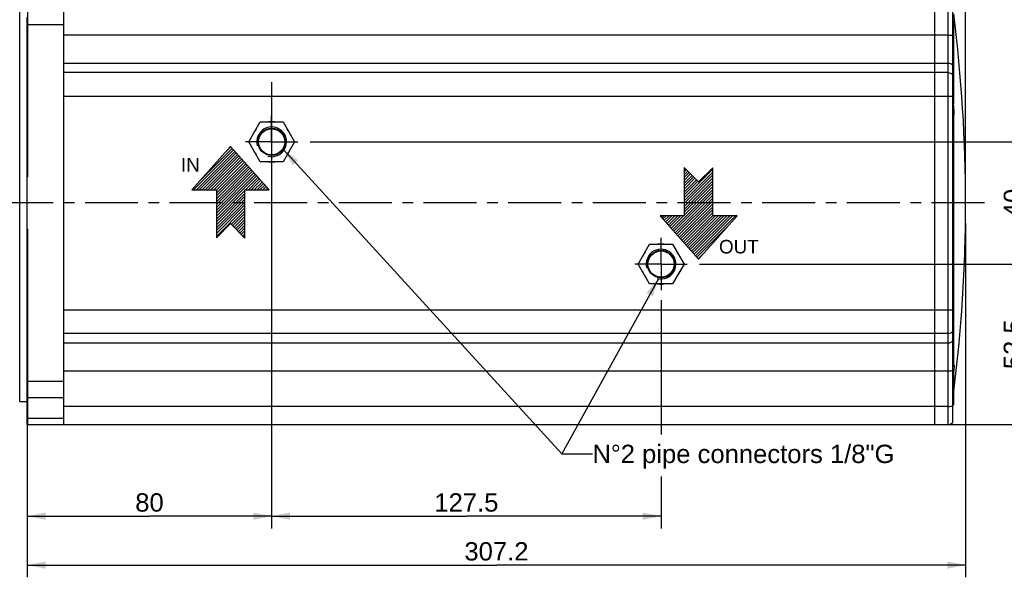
# Model space of a CAD drawing. Header units: millimetres. Extents: x 0 to 420, y 0 to 297.
# Tile 21 of 40: x 93 to 254, y 132 to 223. Entities that reach past the tile are written whole.
import ezdxf

# ---------------------------------------------------------------- set-up
doc = ezdxf.new("R2010")
doc.units = ezdxf.units.MM
doc.header["$LTSCALE"] = 23.1
doc.linetypes.add('CENTER', pattern=[0.6, 0.375, -0.075, 0.075, -0.075])
doc.layers.get('0').update_dxf_attribs({"linetype": 'CONTINUOUS'})
for name, color, linetype in [('AXIS', 7, 'CONTINUOUS'), ('COMPONENTS', 7, 'CONTINUOUS'), ('DETAIL', 7, 'CONTINUOUS'), ('DIMENSION', 7, 'CONTINUOUS')]:
    doc.layers.add(name, color=color, linetype=linetype)
doc.styles.get("Standard").update_dxf_attribs({"font": 'arial.ttf'})
doc.styles.add('TEXTSTYLE_10', font='arial.ttf')
doc.dimstyles.new('DIMSTYLE_1', dxfattribs={"dimtxt": 3, "dimasz": 3, "dimexe": 0.18, "dimexo": 0.0625, "dimgap": 0.09, "dimtad": 1, "dimlfac": 2, "dimdsep": 46, "dimtxsty": 'STANDARD', "dimblk": '_FILLED', "dimblk1": '_FILLED', "dimblk2": '_FILLED', "dimcen": 0.09, "dimadec": 0, "dimazin": 0, "dimtp": 0.5, "dimtm": 0.5, "dimtfac": 1, "dimtofl": 0, "dimtmove": 0, "dimatfit": 3, "dimldrblk": '_FILLED', "dimfxl": 1, "dimtolj": 1, "dimarcsym": 0})
doc.dimstyles.new('DIMSTYLE_4', dxfattribs={"dimtxt": 3, "dimasz": 3, "dimexe": 0.18, "dimexo": 0.0625, "dimgap": 0.09, "dimtad": 1, "dimlfac": 2, "dimdsep": 46, "dimtxsty": 'STANDARD', "dimblk": '_FILLED', "dimblk1": '_FILLED', "dimblk2": '_FILLED', "dimcen": 0.09, "dimadec": 0, "dimazin": 0, "dimtp": 0.3, "dimtm": 0.3, "dimtfac": 1, "dimtofl": 0, "dimtmove": 0, "dimatfit": 3, "dimldrblk": '_FILLED', "dimfxl": 1, "dimtolj": 1, "dimarcsym": 0})
doc.dimstyles.new('DIMSTYLE_5', dxfattribs={"dimtxt": 3, "dimasz": 3, "dimexe": 0.18, "dimexo": 0.0625, "dimgap": 0.09, "dimtad": 1, "dimdec": 3, "dimlfac": 2, "dimdsep": 46, "dimtxsty": 'STANDARD', "dimblk": '_FILLED', "dimblk1": '_FILLED', "dimblk2": '_FILLED', "dimcen": 0.09, "dimadec": 0, "dimazin": 0, "dimtp": 0.5, "dimtm": 0.5, "dimtfac": 1, "dimtdec": 3, "dimtofl": 0, "dimtmove": 0, "dimatfit": 3, "dimldrblk": '_FILLED', "dimfxl": 1, "dimtolj": 1, "dimarcsym": 0})
doc.dimstyles.new('DIMSTYLE_6', dxfattribs={"dimtxt": 3, "dimasz": 3, "dimexe": 0.18, "dimexo": 0.0625, "dimgap": 0.09, "dimtad": 1, "dimdec": 3, "dimlfac": 2, "dimdsep": 46, "dimtxsty": 'STANDARD', "dimblk": '_FILLED', "dimblk1": '_FILLED', "dimblk2": '_FILLED', "dimcen": 0.09, "dimadec": 0, "dimazin": 0, "dimtp": 0.3, "dimtm": 0.3, "dimtfac": 1, "dimtdec": 3, "dimtofl": 0, "dimtmove": 0, "dimatfit": 3, "dimldrblk": '_FILLED', "dimfxl": 1, "dimtolj": 1, "dimarcsym": 0})
doc.dimstyles.get("Standard").update_dxf_attribs({"dimtxt": 3, "dimasz": 3, "dimexe": 0.18, "dimexo": 0.0625, "dimgap": 0.09, "dimtad": 1, "dimdec": 3, "dimdsep": 46, "dimtxsty": 'STANDARD', "dimblk": '_FILLED', "dimblk1": '_FILLED', "dimblk2": '_FILLED', "dimcen": 0.09, "dimadec": 0, "dimazin": 0, "dimtol": 1, "dimtp": 0.001, "dimtm": 0.001, "dimtfac": 1, "dimtdec": 3, "dimtofl": 0, "dimtmove": 0, "dimatfit": 3, "dimldrblk": '_FILLED', "dimfxl": 1, "dimtolj": 1, "dimarcsym": 0})

# ---------------------------------------------------------------- blocks, each defined once
blk = doc.blocks.new('_FILLED')
at = {"color": 0, "linetype": 'BYBLOCK'}
blk.add_solid([(0, 0), (-1, 0.2), (-1, -0.2)], dxfattribs=at)
blk = doc.blocks.new('*D0')
at = {"layer": 'DIMENSION', "color": 2, "linetype": 'CONTINUOUS'}
for p, q in [((134.05, 196.56), (134.05, 139.5)), ((197.8, 176.87), (197.8, 154.88)), ((197.8, 147.99), (197.8, 139.5)), ((134.05, 141.5), (165.93, 141.5)), ((197.8, 141.5), (165.93, 141.5))]:
    blk.add_line(p, q, dxfattribs=at)
at = {"layer": 'DIMENSION', "color": 2, "linetype": 'CONTINUOUS', "xscale": 3, "yscale": 3, "zscale": 3, "rotation": 180}
blk.add_blockref('_FILLED', (134.05, 141.5), dxfattribs=at)
at = {"layer": 'DIMENSION', "color": 2, "linetype": 'CONTINUOUS', "xscale": 3, "yscale": 3, "zscale": 3}
blk.add_blockref('_FILLED', (197.8, 141.5), dxfattribs=at)
at = {"layer": 'DIMENSION', "color": 2, "linetype": 'CONTINUOUS', "insert": (165.93, 145.25), "char_height": 3, "width": 10.4833, "attachment_point": 2, "line_spacing_factor": 0.9}
blk.add_mtext('127.5', dxfattribs=at)
blk = doc.blocks.new('*D4')
at = {"layer": 'DIMENSION', "color": 2, "linetype": 'CONTINUOUS'}
for p, q in [((134.05, 212.49), (134.05, 139.5)), ((94.05, 157.49), (94.05, 139.5)), ((94.05, 141.5), (114.05, 141.5)), ((134.05, 141.5), (114.05, 141.5))]:
    blk.add_line(p, q, dxfattribs=at)
at = {"layer": 'DIMENSION', "color": 2, "linetype": 'CONTINUOUS', "xscale": 3, "yscale": 3, "zscale": 3, "rotation": 180}
blk.add_blockref('_FILLED', (94.05, 141.5), dxfattribs=at)
at = {"layer": 'DIMENSION', "color": 2, "linetype": 'CONTINUOUS', "xscale": 3, "yscale": 3, "zscale": 3}
blk.add_blockref('_FILLED', (134.05, 141.5), dxfattribs=at)
at = {"layer": 'DIMENSION', "color": 2, "linetype": 'CONTINUOUS', "insert": (114.05, 145.25), "char_height": 3, "width": 4.6617, "attachment_point": 2, "line_spacing_factor": 0.9}
blk.add_mtext('80', dxfattribs=at)
blk = doc.blocks.new('*D6')
at = {"layer": 'DIMENSION', "color": 2, "linetype": 'CONTINUOUS'}
for p, q in [((247.65, 189.43), (247.65, 131.5)), ((94.05, 157.49), (94.05, 131.5)), ((94.05, 133.5), (170.85, 133.5)), ((247.65, 133.5), (170.85, 133.5))]:
    blk.add_line(p, q, dxfattribs=at)
at = {"layer": 'DIMENSION', "color": 2, "linetype": 'CONTINUOUS', "xscale": 3, "yscale": 3, "zscale": 3, "rotation": 180}
blk.add_blockref('_FILLED', (94.05, 133.5), dxfattribs=at)
at = {"layer": 'DIMENSION', "color": 2, "linetype": 'CONTINUOUS', "xscale": 3, "yscale": 3, "zscale": 3}
blk.add_blockref('_FILLED', (247.65, 133.5), dxfattribs=at)
at = {"layer": 'DIMENSION', "color": 2, "linetype": 'CONTINUOUS', "insert": (170.85, 137.25), "char_height": 3, "width": 10.4833, "attachment_point": 2, "line_spacing_factor": 0.9}
blk.add_mtext('307.2', dxfattribs=at)
blk = doc.blocks.new('*D7')
at = {"layer": 'DIMENSION', "color": 2, "linetype": 'CONTINUOUS'}
for p, q in [((64.05, 201.46), (64.05, 274.75)), ((94.05, 230.62), (94.05, 274.75)), ((64.05, 272.75), (79.05, 272.75)), ((94.05, 272.75), (79.05, 272.75))]:
    blk.add_line(p, q, dxfattribs=at)
at = {"layer": 'DIMENSION', "color": 2, "linetype": 'CONTINUOUS', "xscale": 3, "yscale": 3, "zscale": 3, "rotation": 180}
blk.add_blockref('_FILLED', (64.05, 272.75), dxfattribs=at)
at = {"layer": 'DIMENSION', "color": 2, "linetype": 'CONTINUOUS', "xscale": 3, "yscale": 3, "zscale": 3}
blk.add_blockref('_FILLED', (94.05, 272.75), dxfattribs=at)
at = {"layer": 'DIMENSION', "color": 2, "linetype": 'CONTINUOUS', "insert": (79.05, 276.5), "char_height": 3, "width": 4.6617, "attachment_point": 2, "line_spacing_factor": 0.9}
blk.add_mtext('60', dxfattribs=at)
blk = doc.blocks.new('*D9')
at = {"layer": 'DIMENSION', "color": 2, "linetype": 'CONTINUOUS'}
for p, q in [((204.09, 182.75), (259.65, 182.75)), ((257.65, 182.75), (257.65, 169.63)), ((257.65, 156.5), (257.65, 169.63)), ((244.55, 156.5), (259.65, 156.5))]:
    blk.add_line(p, q, dxfattribs=at)
at = {"layer": 'DIMENSION', "color": 2, "linetype": 'CONTINUOUS', "xscale": 3, "yscale": 3, "zscale": 3}
for p, rotation in [((257.65, 182.75), 90), ((257.65, 156.5), 270)]:
    blk.add_blockref('_FILLED', p, dxfattribs=dict(at, rotation=rotation))
at = {"layer": 'DIMENSION', "color": 2, "linetype": 'CONTINUOUS', "insert": (253.9, 169.63), "char_height": 3, "width": 8.1524, "attachment_point": 2, "rotation": 90, "line_spacing_factor": 0.9}
blk.add_mtext('52.5', dxfattribs=at)
blk = doc.blocks.new('*D10')
at = {"layer": 'DIMENSION', "color": 2, "linetype": 'CONTINUOUS'}
for p, q in [((140.34, 202.75), (259.65, 202.75)), ((257.65, 202.75), (257.65, 192.75)), ((257.65, 182.75), (257.65, 192.75)), ((204.09, 182.75), (259.65, 182.75))]:
    blk.add_line(p, q, dxfattribs=at)
at = {"layer": 'DIMENSION', "color": 2, "linetype": 'CONTINUOUS', "xscale": 3, "yscale": 3, "zscale": 3}
for p, rotation in [((257.65, 202.75), 90), ((257.65, 182.75), 270)]:
    blk.add_blockref('_FILLED', p, dxfattribs=dict(at, rotation=rotation))
at = {"layer": 'DIMENSION', "color": 2, "linetype": 'CONTINUOUS', "insert": (253.9, 192.75), "char_height": 3, "width": 4.6617, "attachment_point": 2, "rotation": 90, "line_spacing_factor": 0.9}
blk.add_mtext('40', dxfattribs=at)
blk = doc.blocks.new('_DOT')
at = {"color": 0, "linetype": 'BYBLOCK'}
blk.add_line((-0.2, 0), (-1, 0), dxfattribs=at)
at = {"color": 0, "linetype": 'BYBLOCK', "const_width": 0.2}
blk.add_lwpolyline([(-0.1, 0, 1), (0.1, 0, 1)], format="xyb", close=True, dxfattribs=at)
blk = doc.blocks.new('*D13')
at = {"layer": 'DIMENSION', "color": 2, "linetype": 'CONTINUOUS'}
for p, q in [((230.55, 242.3), (230.55, 266.75)), ((247.65, 194.75), (247.65, 266.75)), ((230.55, 264.75), (224.55, 264.75)), ((224.55, 264.75), (239.1, 264.75)), ((253.65, 264.75), (239.1, 264.75)), ((247.65, 264.75), (253.65, 264.75))]:
    blk.add_line(p, q, dxfattribs=at)
at = {"layer": 'DIMENSION', "color": 2, "linetype": 'CONTINUOUS', "xscale": 3, "yscale": 3, "zscale": 3}
blk.add_blockref('_DOT', (230.55, 264.75), dxfattribs=at)
at = {"layer": 'DIMENSION', "color": 2, "linetype": 'CONTINUOUS', "xscale": 3, "yscale": 3, "zscale": 3, "rotation": 180}
blk.add_blockref('_FILLED', (247.65, 264.75), dxfattribs=at)
at = {"layer": 'DIMENSION', "color": 2, "linetype": 'CONTINUOUS', "insert": (239.1, 268.5), "char_height": 3, "width": 8.1524, "attachment_point": 2, "line_spacing_factor": 0.9}
blk.add_mtext('34.2', dxfattribs=at)
blk = doc.blocks.new('*D15')
at = {"layer": 'DIMENSION', "color": 2, "linetype": 'CONTINUOUS'}
for p, q in [((184.55, 259.87), (184.55, 274.75)), ((247.65, 194.75), (247.65, 274.75)), ((184.55, 272.75), (216.1, 272.75)), ((247.65, 272.75), (216.1, 272.75))]:
    blk.add_line(p, q, dxfattribs=at)
at = {"layer": 'DIMENSION', "color": 2, "linetype": 'CONTINUOUS', "xscale": 3, "yscale": 3, "zscale": 3, "rotation": 180}
blk.add_blockref('_FILLED', (184.55, 272.75), dxfattribs=at)
at = {"layer": 'DIMENSION', "color": 2, "linetype": 'CONTINUOUS', "xscale": 3, "yscale": 3, "zscale": 3}
blk.add_blockref('_FILLED', (247.65, 272.75), dxfattribs=at)
at = {"layer": 'DIMENSION', "color": 2, "linetype": 'CONTINUOUS', "insert": (216.1, 276.5), "char_height": 3, "width": 10.4833, "attachment_point": 2, "line_spacing_factor": 0.9}
blk.add_mtext('126.2', dxfattribs=at)
blk = doc.blocks.new('COOLING_OUT_BL3', base_point=(126.41, 194.5))
at = {"layer": 'DETAIL', "color": 1, "linetype": 'CONTINUOUS'}
for p, q in [((127.31, 202), (120.99, 194.89)), ((127.58, 201.69), (122.62, 196.72)), ((127.36, 201.94), (126.4, 200.98)), ((133.62, 194.89), (127.31, 202)), ((127.81, 201.44), (121.26, 194.89)), ((128.03, 201.19), (121.73, 194.89)), ((128.25, 200.94), (122.21, 194.89)), ((128.47, 200.69), (122.68, 194.89)), ((128.7, 200.44), (123.15, 194.89)), ((128.92, 200.19), (123.62, 194.89)), ((129.14, 199.94), (124.1, 194.89)), ((129.36, 199.69), (124.57, 194.89)), ((129.59, 199.44), (125, 194.85)), ((129.81, 199.18), (125, 194.37)), ((130.03, 198.93), (125, 193.9)), ((130.25, 198.68), (125, 193.43)), ((130.47, 198.43), (125, 192.96)), ((130.7, 198.18), (125, 192.48)), ((130.92, 197.93), (125, 192.01)), ((131.14, 197.68), (125, 191.54)), ((131.36, 197.43), (125, 191.07)), ((131.59, 197.18), (125, 190.59)), ((131.81, 196.93), (129.77, 194.89)), ((132.03, 196.68), (130.24, 194.89)), ((132.25, 196.43), (130.71, 194.89)), ((132.48, 196.18), (131.19, 194.89)), ((132.7, 195.93), (131.66, 194.89)), ((132.92, 195.68), (132.13, 194.89)), ((133.14, 195.43), (132.6, 194.89)), ((133.37, 195.18), (133.08, 194.89)), ((120.99, 194.89), (125, 194.89)), ((125, 194.89), (125, 187.05)), ((129.68, 194.8), (125, 190.12)), ((129.68, 194.33), (125, 189.65)), ((129.68, 193.85), (125, 189.17)), ((129.68, 194.89), (133.62, 194.89)), ((129.68, 187), (129.68, 194.89)), ((133.59, 194.93), (133.55, 194.89)), ((129.68, 193.38), (125, 188.7)), ((129.68, 192.91), (125, 188.23)), ((129.68, 192.44), (125, 187.76)), ((129.68, 191.96), (125, 187.28)), ((129.68, 191.49), (127.43, 189.24)), ((129.68, 191.02), (127.67, 189.01)), ((129.68, 190.55), (127.9, 188.77)), ((125, 187.05), (127.31, 189.37)), ((127.31, 189.37), (129.68, 187)), ((129.68, 190.07), (128.14, 188.54)), ((129.68, 189.6), (128.37, 188.3)), ((129.68, 189.13), (128.61, 188.06)), ((129.68, 188.66), (128.85, 187.83)), ((129.68, 188.18), (129.08, 187.59)), ((129.68, 187.71), (129.32, 187.35)), ((129.68, 187.24), (129.56, 187.12))]:
    blk.add_line(p, q, dxfattribs=at)
at = {"layer": 'DETAIL', "color": 2, "linetype": 'CONTINUOUS', "style": 'TEXTSTYLE_10'}
blk.add_text('IN', height=2.211, dxfattribs=at).set_placement((119.19, 197.89))
blk = doc.blocks.new('COOLING_IN_BL4', base_point=(205.71, 191.06))
at = {"layer": 'DETAIL', "color": 5, "linetype": 'CONTINUOUS'}
for p, q in [((201.58, 198.56), (201.58, 190.67)), ((203.95, 196.19), (201.58, 198.56)), ((201.58, 198.32), (201.7, 198.44)), ((201.58, 193.6), (206.26, 198.27)), ((206.26, 198.5), (203.95, 196.19)), ((206.26, 190.67), (206.26, 198.5)), ((201.58, 197.85), (201.93, 198.21)), ((201.58, 197.38), (202.17, 197.97)), ((201.58, 193.12), (206.26, 197.8)), ((201.58, 196.9), (202.41, 197.73)), ((201.58, 196.43), (202.64, 197.5)), ((201.58, 192.65), (206.26, 197.33)), ((201.58, 195.96), (202.88, 197.26)), ((201.58, 195.49), (203.11, 197.02)), ((201.58, 192.18), (206.26, 196.86)), ((201.58, 195.01), (203.35, 196.79)), ((201.58, 194.54), (203.59, 196.55)), ((201.58, 191.7), (206.26, 196.38)), ((201.58, 194.07), (203.82, 196.31)), ((201.58, 191.23), (206.26, 195.91)), ((201.58, 190.76), (206.26, 195.44)), ((199.67, 188.38), (206.26, 194.97)), ((199.89, 188.13), (206.26, 194.49)), ((200.11, 187.88), (206.26, 194.02)), ((200.33, 187.63), (206.26, 193.55)), ((200.56, 187.37), (206.26, 193.08)), ((200.78, 187.12), (206.26, 192.6)), ((201, 186.87), (206.26, 192.13)), ((201.58, 190.67), (197.63, 190.67)), ((197.63, 190.67), (203.95, 183.56)), ((197.66, 190.63), (197.7, 190.67)), ((197.89, 190.38), (198.18, 190.67)), ((198.11, 190.13), (198.65, 190.67)), ((198.33, 189.88), (199.12, 190.67)), ((198.55, 189.63), (199.59, 190.67)), ((198.78, 189.38), (200.07, 190.67)), ((199, 189.13), (200.54, 190.67)), ((199.22, 188.88), (201.01, 190.67)), ((199.44, 188.63), (201.48, 190.67)), ((201.22, 186.62), (206.26, 191.66)), ((201.45, 186.37), (206.26, 191.18)), ((201.67, 186.12), (206.26, 190.71)), ((201.89, 185.87), (206.68, 190.67)), ((202.11, 185.62), (207.16, 190.67)), ((202.34, 185.37), (207.63, 190.67)), ((202.56, 185.12), (208.1, 190.67)), ((202.78, 184.87), (208.57, 190.67)), ((203, 184.62), (209.05, 190.67)), ((203.22, 184.37), (209.52, 190.67)), ((203.45, 184.12), (209.99, 190.67)), ((203.95, 183.56), (210.26, 190.67)), ((210.26, 190.67), (206.26, 190.67)), ((203.67, 183.87), (208.63, 188.83)), ((203.89, 183.62), (204.85, 184.58))]:
    blk.add_line(p, q, dxfattribs=at)
at = {"layer": 'DETAIL', "color": 2, "linetype": 'CONTINUOUS', "style": 'TEXTSTYLE_10'}
blk.add_text('OUT', height=2.211, dxfattribs=at).set_placement((207.28, 184.49))

msp = doc.modelspace()

# ---------------------------------------------------------------- linework, layer by layer
at = {"layer": 'AXIS', "color": 2, "linetype": 'CENTER'}
for p, q in [((134.05283, 202.75148), (134.05283, 207.04344)), ((134.05283, 202.75148), (129.76087, 202.75148)), ((134.05283, 202.75148), (134.05283, 198.45952)), ((134.05283, 202.75148), (138.34479, 202.75148)), ((250.75724, 192.75148), (61.05283, 192.75148)), ((197.80283, 182.75148), (197.80283, 187.04344)), ((197.80283, 182.75148), (193.51087, 182.75148)), ((197.80283, 182.75148), (202.09479, 182.75148)), ((197.80283, 182.75148), (197.80283, 178.45952))]:
    msp.add_line(p, q, dxfattribs=at)
at = {"layer": 'COMPONENTS', "color": 7, "linetype": 'CONTINUOUS'}
for p, q in [((94.15283, 197.01616), (94.15283, 229.00148)), ((100.05283, 156.50148), (100.05283, 229.00148)), ((242.55283, 229.00148), (242.55283, 156.50148)), ((245.55283, 156.84004), (245.55283, 228.66292)), ((92.80283, 160.25148), (92.80283, 225.25148)), ((94.05283, 156.50148), (94.05283, 223.126)), ((94.15283, 212.99101), (94.05283, 212.99101)), ((94.15283, 207.78522), (94.05283, 207.78522)), ((130.30006, 202.75148), (132.17645, 206.00148)), ((132.17645, 206.00148), (135.92922, 206.00148)), ((135.92922, 206.00148), (137.80561, 202.75148)), ((132.17645, 199.50148), (130.30006, 202.75148)), ((137.80561, 202.75148), (135.92922, 199.50148)), ((135.92922, 199.50148), (132.17645, 199.50148)), ((94.15283, 197.01616), (94.05283, 197.01616)), ((94.15283, 188.4868), (94.05283, 188.4868)), ((94.15283, 156.50148), (94.15283, 188.4868)), ((194.05006, 182.75148), (195.92645, 186.00148)), ((195.92645, 186.00148), (199.67922, 186.00148)), ((199.67922, 186.00148), (201.55561, 182.75148)), ((195.92645, 179.50148), (194.05006, 182.75148)), ((201.55561, 182.75148), (199.67922, 179.50148)), ((199.67922, 179.50148), (195.92645, 179.50148)), ((94.15283, 177.71774), (94.05283, 177.71774)), ((245.70283, 173.79838), (245.70283, 176.79829)), ((94.15283, 172.51195), (94.05283, 172.51195)), ((94.15283, 162.37696), (94.05283, 162.37696)), ((245.70283, 159.76517), (245.70283, 161.78491)), ((92.80283, 160.25148), (94.05283, 160.25148)), ((94.15283, 159.49134), (94.05283, 159.49134)), ((94.05283, 156.50148), (244.80283, 156.50148))]:
    msp.add_line(p, q, dxfattribs=at)
at = {"layer": 'COMPONENTS', "color": 9, "linetype": 'CONTINUOUS'}
for p, q in [((244.80283, 156.50148), (244.80283, 229.00148)), ((245.6668, 222.6877), (245.6668, 209.02709)), ((94.15283, 221.94373), (100.05283, 221.94373)), ((100.05283, 220.2363), (244.80283, 220.2363)), ((100.05283, 215.64011), (244.80283, 215.64011)), ((244.80283, 214.08588), (100.05283, 214.08588)), ((100.05283, 210.22217), (245.55283, 210.22217)), ((245.6668, 206.76589), (245.6668, 176.8491)), ((100.05283, 175.28079), (245.55283, 175.28079)), ((245.6668, 173.74757), (245.6668, 166.05587)), ((244.80283, 171.41709), (100.05283, 171.41709)), ((100.05283, 169.86286), (244.80283, 169.86286)), ((100.05283, 165.26666), (244.80283, 165.26666)), ((245.6668, 164.80246), (245.6668, 161.48567)), ((100.05283, 163.55923), (94.15283, 163.55923)), ((100.05283, 160.87489), (94.15283, 160.87489)), ((244.80283, 159.46621), (100.05283, 159.46621)), ((94.15283, 157.53596), (100.05283, 157.53596))]:
    msp.add_line(p, q, dxfattribs=at)
at = {"layer": 'COMPONENTS', "color": 7, "linetype": 'CONTINUOUS'}
for centre, radius in [((134.05283, 202.75148), 2.2415), ((134.05283, 202.75148), 2.1415), ((197.80283, 182.75148), 2.2415), ((197.80283, 182.75148), 2.1415)]:
    msp.add_circle(centre, radius, dxfattribs=at)
for centre, radius, start, end in [((243.47158, 224.23779), 2.68858, 320.7362814, 326.0882865), ((0.55283, 192.75148), 247.1, 352.7308208, 7.1992904), ((134.05283, 202.75148), 3.28925, 141.1398346, 158.8601654), ((134.05283, 202.75148), 3.28925, 81.1398346, 98.8601654), ((134.05283, 202.75148), 3.28925, 21.1398346, 38.8601654), ((134.05283, 202.75148), 3.28925, 201.1398346, 218.8601654), ((134.05283, 202.75148), 3.28925, 321.1398346, 338.8601654), ((134.05283, 202.75148), 3.28925, 261.1398346, 278.8601654), ((197.80283, 182.75148), 3.28925, 81.1398346, 98.8601654), ((197.80283, 182.75148), 3.28925, 141.1398346, 158.8601654), ((197.80283, 182.75148), 3.28925, 21.1398346, 38.8601654), ((197.80283, 182.75148), 3.28925, 201.1398346, 218.8601654), ((197.80283, 182.75148), 3.28925, 321.1398346, 338.8601654), ((197.80283, 182.75148), 3.28925, 261.1398346, 278.8601654), ((243.47158, 175.29834), 2.68858, 33.9117135, 39.2637186), ((243.47158, 175.29834), 2.68858, 320.7362814, 326.0882865), ((240.57977, 166.11742), 5.18394, 357.9771905, 358.5472889), ((245.54281, 161.50148), 0.125, 270, 352.7308208), ((243.47158, 161.26517), 2.68858, 320.7362814, 326.0882865), ((244.80283, 157.50148), 1, 270, 318.5903779)]:
    msp.add_arc(centre, radius, start, end, dxfattribs=at)
at = {"layer": 'COMPONENTS', "color": 2, "linetype": 'CONTINUOUS'}
for centre in [(134.05283, 202.75148), (197.80283, 182.75148)]:
    msp.add_arc(centre, 2.432, 255, 195, dxfattribs=at)
at = {"layer": 'COMPONENTS', "color": 9, "linetype": 'CONTINUOUS'}
for points, knots in [([(244.80283, 220.2363), (244.94019, 220.2363), (245.19243, 220.22314), (245.44259, 220.18103), (245.55283, 220.14867)], [0, 0, 0, 0, 0.544529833, 1, 1, 1, 1]), ([(244.80283, 215.64011), (244.94291, 215.64011), (245.22471, 215.58255), (245.45937, 215.41545), (245.55283, 215.31308)], [0, 0, 0, 0, 0.502619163, 1, 1, 1, 1]), ([(244.80283, 214.08588), (244.94291, 214.08588), (245.22471, 214.02832), (245.45937, 213.86122), (245.55283, 213.75885)], [0, 0, 0, 0, 0.502619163, 1, 1, 1, 1]), ([(244.80283, 171.41709), (244.94291, 171.41709), (245.22471, 171.47464), (245.45937, 171.64174), (245.55283, 171.74411)], [0, 0, 0, 0, 0.502619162, 1, 1, 1, 1]), ([(244.80283, 169.86286), (244.94291, 169.86286), (245.22471, 169.92041), (245.45937, 170.08751), (245.55283, 170.18988)], [0, 0, 0, 0, 0.502619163, 1, 1, 1, 1]), ([(244.80283, 165.26666), (244.94019, 165.26666), (245.19243, 165.27983), (245.44259, 165.32194), (245.55283, 165.35429)], [0, 0, 0, 0, 0.544529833, 1, 1, 1, 1]), ([(244.80283, 159.46621), (244.94019, 159.46621), (245.19243, 159.47937), (245.44259, 159.52148), (245.55283, 159.55383)], [0, 0, 0, 0, 0.544529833, 1, 1, 1, 1])]:
    msp.add_open_spline(points, degree=3, knots=knots, dxfattribs=at)
at = {"layer": 'COMPONENTS', "color": 7, "linetype": 'CONTINUOUS'}
for points, knots in [([(245.6668, 209.02709), (245.66347, 209.05265), (245.63637, 209.10547), (245.5811, 209.12656), (245.55283, 209.12858)], [0, 0, 0, 0, 0.476397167, 1, 1, 1, 1]), ([(245.76327, 207.53818), (245.76327, 207.7878), (245.74386, 208.28534), (245.69891, 208.78123), (245.6668, 209.02709)], [0, 0, 0, 0, 0.501681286, 1, 1, 1, 1]), ([(245.55283, 206.76763), (245.56389, 206.76758), (245.59837, 206.76723), (245.63282, 206.76548), (245.65624, 206.7654)], [0, 0, 0, 0, 0.320745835, 1, 1, 1, 1]), ([(245.65624, 206.7654), (245.65748, 206.76539), (245.661, 206.76545), (245.66458, 206.76538), (245.6668, 206.76589)], [0, 0, 0, 0, 0.352491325, 1, 1, 1, 1]), ([(245.6668, 206.76589), (245.67568, 206.76793), (245.69377, 206.78845), (245.72009, 206.86044), (245.74363, 207.01049), (245.76014, 207.24783), (245.76327, 207.43377), (245.76327, 207.53818)], [0, 0, 0, 0, 0.034589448, 0.093378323, 0.295116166, 0.603465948, 1, 1, 1, 1]), ([(245.6668, 166.05587), (245.66498, 166.04765), (245.64169, 166.00652), (245.58985, 165.99225), (245.55283, 165.99039)], [0, 0, 0, 0, 0.185052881, 1, 1, 1, 1]), ([(245.6668, 166.05587), (245.67344, 166.08582), (245.68542, 166.1372), (245.70475, 166.20426), (245.71888, 166.24154), (245.73224, 166.26362), (245.73872, 166.26364)], [0, 0, 0, 0, 0.41332783, 0.719079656, 0.912752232, 1, 1, 1, 1]), ([(245.73872, 166.26364), (245.74404, 166.26365), (245.75395, 166.24329), (245.75794, 166.20974), (245.763, 166.14896), (245.76327, 166.10269), (245.76327, 166.07558)], [0, 0, 0, 0, 0.082711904, 0.272102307, 0.578913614, 1, 1, 1, 1]), ([(245.76327, 166.07558), (245.76327, 166.06862), (245.76316, 166.03876), (245.76262, 166.0089), (245.76204, 165.986)], [0, 0, 0, 0, 0.233046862, 1, 1, 1, 1]), ([(245.55283, 164.68169), (245.58202, 164.68425), (245.64002, 164.71442), (245.6635, 164.77315), (245.6668, 164.80246)], [0, 0, 0, 0, 0.498273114, 1, 1, 1, 1]), ([(245.76048, 165.93444), (245.75456, 165.76591), (245.72773, 165.38801), (245.69029, 165.01118), (245.6668, 164.80246)], [0, 0, 0, 0, 0.445336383, 1, 1, 1, 1])]:
    msp.add_open_spline(points, degree=3, knots=knots, dxfattribs=at)

# ---------------------------------------------------------------- block references
at = {"layer": 'DETAIL', "color": 2, "linetype": 'CONTINUOUS'}
for name, p in [('COOLING_OUT_BL3', (126.40643, 194.4974)), ('COOLING_IN_BL4', (205.70911, 191.06153))]:
    msp.add_blockref(name, p, dxfattribs=at)

# ---------------------------------------------------------------- texts
at = {"layer": 'DETAIL', "color": 2, "linetype": 'CONTINUOUS', "insert": (186.56809, 153.19446), "char_height": 3, "width": 49.8104089, "attachment_point": 1, "line_spacing_factor": 0.9}
msp.add_mtext('N\\Fgdt;{\\Fgdt;~}\\Farial.ttf;2 pipe connectors 1/8"G', dxfattribs=at)

# ---------------------------------------------------------------- dimensions: what is measured, and where the dimension line sits
at = {"layer": 'DIMENSION', "color": 2, "linetype": 'CONTINUOUS'}
for base, p1, p2, dimstyle, picture, middle in [((94.05283, 272.75148), (64.05288, 201.4627), (94.05283, 230.61782), 'DIMSTYLE_4', '*D7', (76.722, 275.00148)), ((247.65283, 272.75148), (184.55283, 259.8726), (247.65283, 194.75148), 'DIMSTYLE_5', '*D15', (210.8612, 275.00148)), ((134.05283, 141.50148), (94.05283, 157.49134), (134.05283, 212.49245), 'DIMSTYLE_4', '*D4', (111.72198, 143.75148)), ((197.80283, 141.50148), (134.05283, 196.55515), (197.80283, 176.86774), 'DIMSTYLE_1', '*D0', (160.6862, 143.75148))]:
    dim = msp.add_linear_dim(base=base, p1=p1, p2=p2, dimstyle=dimstyle, dxfattribs=at)
    dim.commit()
    dim.dimension.update_dxf_attribs({"geometry": picture, "text_midpoint": middle, "dimtype": 160})
dim = msp.add_linear_dim(base=(247.65283, 264.75148), p1=(230.55283, 242.3008), p2=(247.65283, 194.75148), dimstyle='DIMSTYLE_6', override={"dimblk1": 'DOT', "dimsah": 1}, dxfattribs=at)
dim.commit()
dim.dimension.update_dxf_attribs({"geometry": '*D13', "text_midpoint": (235.02663, 267.00148), "dimtype": 160})
for base, p1, p2, angle, dimstyle, picture, middle in [((257.65283, 182.75148), (140.34479, 202.75148), (204.09479, 182.75148), 270, 'DIMSTYLE_4', '*D10', (256.44723, 190.66771)), ((94.05283, 133.50148), (247.65283, 189.43363), (94.05283, 157.49134), 180, 'DIMSTYLE_1', '*D6', (165.6112, 135.75148)), ((257.65283, 156.50148), (204.09479, 182.75148), (244.55283, 156.50148), 270, 'DIMSTYLE_4', '*D9', (257.22927, 165.98237))]:
    dim = msp.add_linear_dim(base=base, p1=p1, p2=p2, angle=angle, dimstyle=dimstyle, dxfattribs=at)
    dim.commit()
    dim.dimension.update_dxf_attribs({"geometry": picture, "text_midpoint": middle, "dimtype": 160})

# ---------------------------------------------------------------- leaders
at = {"layer": 'DETAIL', "color": 2, "linetype": 'CONTINUOUS'}
for points in [[(135.93449, 201.53351), (181.56809, 151.69446), (186.56809, 151.69446)], [(197.36416, 180.35937), (181.56809, 151.69446), (186.56809, 151.69446)]]:
    msp.add_leader(points, dimstyle='STANDARD', override={"dimtad": 0}, dxfattribs=at)

doc.saveas('drawing.dxf')
